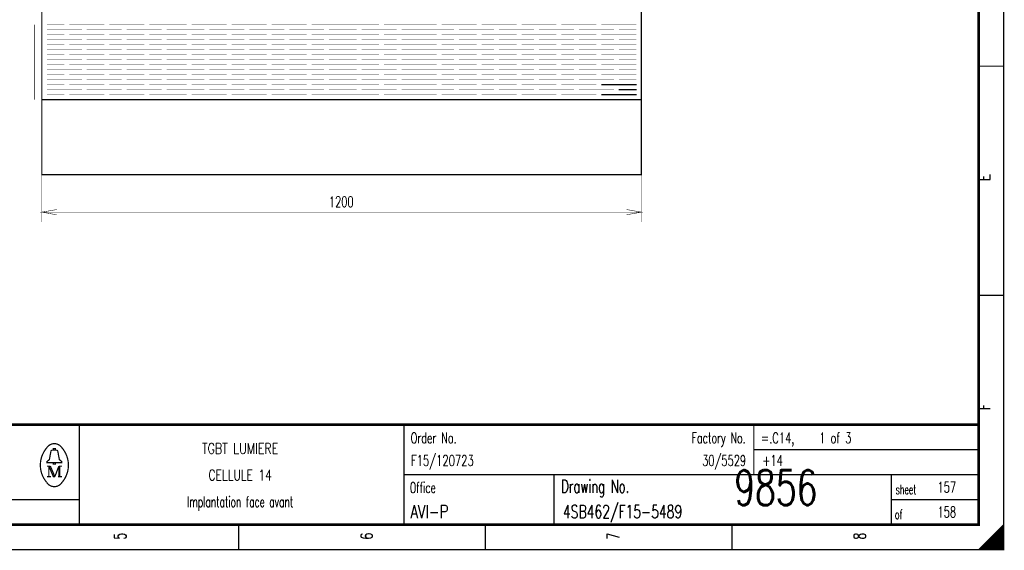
# Model space of a CAD drawing. Header units: centimetres. Extents: x 0 to 491, y -1040 to 69.
# Tile 122 of 181: x 371 to 391, y -600 to -589. Entities that reach past the tile are written whole.
import ezdxf
from ezdxf.enums import TextEntityAlignment as Align

# ---------------------------------------------------------------- set-up
doc = ezdxf.new("R2010")
doc.units = ezdxf.units.CM
doc.header["$MEASUREMENT"] = 0
doc.linetypes.add('GESTRICHELT', pattern=[3.75, 3, -0.75])
doc.layers.get('0').update_dxf_attribs({"color": 9, "linetype": 'CONTINUOUS'})
doc.layers.add('1', color=7, linetype='CONTINUOUS')
doc.styles.get("Standard").update_dxf_attribs({"font": 'romans.shx', "bigfont": 'TXT.shx'})

msp = doc.modelspace()

# ---------------------------------------------------------------- linework, layer by layer
at = {"color": 0, "flags": 128}
for points, const_width in [([(350, -585.75), (350, -571.5), (390.5, -571.5), (390.5, -600), (350, -600), (350, -585.75)], 0.025), ([(371.25, -592.5), (371.25, -593.451), (371.25, -593.251), (371.545, -593.304), (371.25, -593.251), (371.545, -593.2), (371.25, -593.251), (383.25, -593.251), (382.954, -593.2), (383.25, -593.251), (382.954, -593.304), (383.25, -593.251), (383.25, -593.451), (383.25, -592.5)], 0.01), ([(371.48, -598.26), (371.35, -598.26), (371.35, -598.24), (371.4, -598.2), (371.43, -598.04)], 0.025), ([(371.48, -598.01), (371.48, -597.98), (371.52, -597.98), (371.52, -598.01)], 0.025), ([(371.52, -598.26), (371.65, -598.26), (371.65, -598.24), (371.6, -598.2), (371.57, -598.04)], 0.025), ([(371.39, -598.33), (371.39, -598.54), (371.35, -598.54)], 0.025), ([(371.39, -598.33), (371.48, -598.54), (371.51, -598.54)], 0.025), ([(390.475, -599.525), (390.475, -600), (390.45, -600), (390.45, -599.55), (390.425, -599.575), (390.425, -600), (390.4, -600), (390.4, -599.6), (390.375, -599.625), (390.375, -600), (390.35, -600), (390.35, -599.65), (390.325, -599.675), (390.325, -600), (390.3, -600)], 0.025), ([(390.3, -600), (390.3, -599.7), (390.275, -599.725), (390.275, -600), (390.25, -600), (390.25, -599.75), (390.225, -599.775), (390.225, -600), (390.2, -600), (390.2, -599.8), (390.175, -599.825), (390.175, -600), (390.15, -600), (390.15, -599.85), (390.125, -599.875)], 0.025), ([(390.125, -599.875), (390.125, -600), (390.1, -600), (390.1, -599.9), (390.075, -599.925), (390.075, -600), (390.05, -600), (390.05, -599.95), (390.025, -599.975), (390.025, -600)], 0.025)]:
    msp.add_lwpolyline(points, dxfattribs=dict(at, const_width=const_width))
for points, const_width in [([(350, -571.5), (390.5, -571.5), (390.5, -600), (350, -600)], 0.025), ([(350.5, -572), (390, -572), (390, -599.5), (350.5, -599.5)], 0.05), ([(350.5, -572), (390, -572), (390, -599.5), (350.5, -599.5)], 0.025), ([(371.48, -598.26), (371.52, -598.26), (371.52, -598.29), (371.48, -598.29)], 0.025)]:
    msp.add_lwpolyline(points, close=True, dxfattribs=dict(at, const_width=const_width))
at = {"color": 0}
for points, const_width in [([(390.5, -590.333), (390, -590.333)], 0.025), ([(390.5, -594.917), (390, -594.917)], 0.025), ([(390, -597.5), (350.5, -597.5)], 0.05), ([(372, -597.5), (372, -599.5)], 0.025), ([(378.5, -597.5), (378.5, -599.5)], 0.025), ([(385.5, -597.5), (385.5, -598.5)], 0.025), ([(371.46, -598.01), (371.55, -598.01)], 0.025), ([(385.5, -598), (390, -598)], 0.025), ([(371.35, -598.33), (371.42, -598.33)], 0.025), ([(371.42, -598.33), (371.51, -598.54)], 0.025), ([(371.51, -598.54), (371.59, -598.33)], 0.025), ([(371.59, -598.54), (371.59, -598.33)], 0.025), ([(371.59, -598.33), (371.65, -598.33)], 0.025), ([(371.61, -598.33), (371.61, -598.54)], 0.025), ([(371.39, -598.54), (371.43, -598.54)], 0.025), ([(371.65, -598.54), (371.57, -598.54)], 0.025), ([(378.5, -598.5), (390, -598.5)], 0.025), ([(381.5, -598.5), (381.5, -599.5)], 0.025), ([(388.25, -598.5), (388.25, -599.5)], 0.025), ([(350.5, -599), (372, -599)], 0.025), ([(388.25, -599), (390, -599)], 0.025), ([(375.188, -600), (375.188, -599.5)], 0.025), ([(380.125, -600), (380.125, -599.5)], 0.025), ([(385.062, -600), (385.062, -599.5)], 0.025), ([(390.5, -599.5), (390, -600)], 0.025)]:
    msp.add_lwpolyline(points, dxfattribs=dict(at, const_width=const_width))
at = {"color": 0, "const_width": 0.025, "flags": 128}
for points in [[(371.649, -597.96, 0.530775), (371.351, -597.959, 0.530775)], [(371.35, -597.961, 0.373815), (371.349, -598.657, 0.373815)], [(371.46, -598.01, 0.414214), (371.43, -598.04, 0.414214)], [(371.57, -598.04, 0.414214), (371.54, -598.01, 0.414214)], [(371.65, -598.66, 0.378582), (371.646, -597.956, 0.378582)], [(371.35, -598.66, 0.532213), (371.649, -598.661, 0.532213)]]:
    msp.add_lwpolyline(points, format="xyb", dxfattribs=at)
at = {"layer": '1', "color": 0}
for p, q in [((382.45, -590.7), (383.15, -590.7)), ((382.45, -590.9), (383.15, -590.9)), ((382.8, -590.8), (383.15, -590.8))]:
    msp.add_line(p, q, dxfattribs=at)
for points, const_width in [([(371.25, -591), (371.25, -574)], 0.025), ([(383.25, -574), (383.25, -591)], 0.025), ([(371.35, -589.5), (371.7, -589.5)], 0.01), ([(371.35, -589.6), (372.05, -589.6)], 0.01), ([(371.8, -589.5), (372.5, -589.5)], 0.01), ([(372.15, -589.6), (372.85, -589.6)], 0.01), ([(372.6, -589.5), (373.3, -589.5)], 0.01), ([(372.95, -589.6), (373.65, -589.6)], 0.01), ([(373.4, -589.5), (374.1, -589.5)], 0.01), ([(373.75, -589.6), (374.45, -589.6)], 0.01), ([(373.8, -589.5), (374.15, -589.5)], 0.01), ([(373.8, -589.6), (374.5, -589.6)], 0.01), ([(374.25, -589.5), (374.95, -589.5)], 0.01), ([(374.6, -589.6), (375.3, -589.6)], 0.01), ([(375.05, -589.5), (375.75, -589.5)], 0.01), ([(375.4, -589.6), (376.1, -589.6)], 0.01), ([(375.85, -589.5), (376.55, -589.5)], 0.01), ([(376.2, -589.6), (376.9, -589.6)], 0.01), ([(376.65, -589.5), (377.35, -589.5)], 0.01), ([(377, -589.6), (377.35, -589.6)], 0.01), ([(377.3, -589.5), (378, -589.5)], 0.01), ([(377.3, -589.6), (377.55, -589.6)], 0.01), ([(377.65, -589.6), (378.35, -589.6)], 0.01), ([(378.1, -589.5), (378.8, -589.5)], 0.01), ([(378.45, -589.5), (379.15, -589.5)], 0.01), ([(378.45, -589.6), (378.7, -589.6)], 0.01), ([(378.45, -589.6), (379.15, -589.6)], 0.01), ([(378.8, -589.6), (379.5, -589.6)], 0.01), ([(379.25, -589.5), (379.95, -589.5)], 0.01), ([(379.6, -589.6), (380.3, -589.6)], 0.01), ([(380.05, -589.5), (380.75, -589.5)], 0.01), ([(380.4, -589.6), (381.1, -589.6)], 0.01), ([(380.85, -589.5), (381.55, -589.5)], 0.01), ([(381.2, -589.6), (381.9, -589.6)], 0.01), ([(381.65, -589.5), (382.35, -589.5)], 0.01), ([(382, -589.6), (382.7, -589.6)], 0.01), ([(382.45, -589.5), (383.15, -589.5)], 0.01), ([(382.8, -589.6), (383.15, -589.6)], 0.01), ([(371.35, -589.7), (371.7, -589.7)], 0.01), ([(371.35, -589.8), (372.05, -589.8)], 0.01), ([(371.8, -589.7), (372.5, -589.7)], 0.01), ([(372.15, -589.8), (372.85, -589.8)], 0.01), ([(372.6, -589.7), (373.3, -589.7)], 0.01), ([(372.95, -589.8), (373.65, -589.8)], 0.01), ([(373.4, -589.7), (374.1, -589.7)], 0.01), ([(373.75, -589.8), (374.45, -589.8)], 0.01), ([(373.8, -589.7), (374.15, -589.7)], 0.01), ([(373.8, -589.8), (374.5, -589.8)], 0.01), ([(374.25, -589.7), (374.95, -589.7)], 0.01), ([(374.6, -589.8), (375.3, -589.8)], 0.01), ([(375.05, -589.7), (375.75, -589.7)], 0.01), ([(375.4, -589.8), (376.1, -589.8)], 0.01), ([(375.85, -589.7), (376.55, -589.7)], 0.01), ([(376.2, -589.8), (376.9, -589.8)], 0.01), ([(376.65, -589.7), (377.35, -589.7)], 0.01), ([(377, -589.8), (377.35, -589.8)], 0.01), ([(377.3, -589.7), (378, -589.7)], 0.01), ([(377.3, -589.8), (377.55, -589.8)], 0.01), ([(377.65, -589.8), (378.35, -589.8)], 0.01), ([(378.1, -589.7), (378.8, -589.7)], 0.01), ([(378.45, -589.7), (379.15, -589.7)], 0.01), ([(378.45, -589.8), (378.7, -589.8)], 0.01), ([(378.45, -589.8), (379.15, -589.8)], 0.01), ([(378.8, -589.8), (379.5, -589.8)], 0.01), ([(379.25, -589.7), (379.95, -589.7)], 0.01), ([(379.6, -589.8), (380.3, -589.8)], 0.01), ([(380.05, -589.7), (380.75, -589.7)], 0.01), ([(380.4, -589.8), (381.1, -589.8)], 0.01), ([(380.85, -589.7), (381.55, -589.7)], 0.01), ([(381.2, -589.8), (381.9, -589.8)], 0.01), ([(381.65, -589.7), (382.35, -589.7)], 0.01), ([(382, -589.8), (382.7, -589.8)], 0.01), ([(382.45, -589.7), (383.15, -589.7)], 0.01), ([(382.8, -589.8), (383.15, -589.8)], 0.01), ([(371.35, -589.9), (371.7, -589.9)], 0.01), ([(371.35, -590), (372.05, -590)], 0.01), ([(371.8, -589.9), (372.5, -589.9)], 0.01), ([(372.15, -590), (372.85, -590)], 0.01), ([(372.6, -589.9), (373.3, -589.9)], 0.01), ([(372.95, -590), (373.65, -590)], 0.01), ([(373.4, -589.9), (374.1, -589.9)], 0.01), ([(373.75, -590), (374.45, -590)], 0.01), ([(373.8, -589.9), (374.15, -589.9)], 0.01), ([(373.8, -590), (374.5, -590)], 0.01), ([(374.25, -589.9), (374.95, -589.9)], 0.01), ([(374.6, -590), (375.3, -590)], 0.01), ([(375.05, -589.9), (375.75, -589.9)], 0.01), ([(375.4, -590), (376.1, -590)], 0.01), ([(375.85, -589.9), (376.55, -589.9)], 0.01), ([(376.2, -590), (376.9, -590)], 0.01), ([(376.65, -589.9), (377.35, -589.9)], 0.01), ([(377, -590), (377.35, -590)], 0.01), ([(377.3, -589.9), (378, -589.9)], 0.01), ([(377.3, -590), (377.55, -590)], 0.01), ([(377.65, -590), (378.35, -590)], 0.01), ([(378.1, -589.9), (378.8, -589.9)], 0.01), ([(378.45, -589.9), (379.15, -589.9)], 0.01), ([(378.45, -590), (378.7, -590)], 0.01), ([(378.45, -590), (379.15, -590)], 0.01), ([(378.8, -590), (379.5, -590)], 0.01), ([(379.25, -589.9), (379.95, -589.9)], 0.01), ([(379.6, -590), (380.3, -590)], 0.01), ([(380.05, -589.9), (380.75, -589.9)], 0.01), ([(380.4, -590), (381.1, -590)], 0.01), ([(380.85, -589.9), (381.55, -589.9)], 0.01), ([(381.2, -590), (381.9, -590)], 0.01), ([(381.65, -589.9), (382.35, -589.9)], 0.01), ([(382, -590), (382.7, -590)], 0.01), ([(382.45, -589.9), (383.15, -589.9)], 0.01), ([(382.8, -590), (383.15, -590)], 0.01), ([(371.35, -590.1), (371.7, -590.1)], 0.01), ([(371.35, -590.2), (372.05, -590.2)], 0.01), ([(371.8, -590.1), (372.5, -590.1)], 0.01), ([(372.15, -590.2), (372.85, -590.2)], 0.01), ([(372.6, -590.1), (373.3, -590.1)], 0.01), ([(372.95, -590.2), (373.65, -590.2)], 0.01), ([(373.4, -590.1), (374.1, -590.1)], 0.01), ([(373.75, -590.2), (374.45, -590.2)], 0.01), ([(373.8, -590.1), (374.15, -590.1)], 0.01), ([(373.8, -590.2), (374.5, -590.2)], 0.01), ([(374.25, -590.1), (374.95, -590.1)], 0.01), ([(374.6, -590.2), (375.3, -590.2)], 0.01), ([(375.05, -590.1), (375.75, -590.1)], 0.01), ([(375.4, -590.2), (376.1, -590.2)], 0.01), ([(375.85, -590.1), (376.55, -590.1)], 0.01), ([(376.2, -590.2), (376.9, -590.2)], 0.01), ([(376.65, -590.1), (377.35, -590.1)], 0.01), ([(377, -590.2), (377.35, -590.2)], 0.01), ([(377.3, -590.1), (378, -590.1)], 0.01), ([(377.3, -590.2), (377.55, -590.2)], 0.01), ([(377.65, -590.2), (378.35, -590.2)], 0.01), ([(378.1, -590.1), (378.8, -590.1)], 0.01), ([(378.45, -590.1), (379.15, -590.1)], 0.01), ([(378.45, -590.2), (378.7, -590.2)], 0.01), ([(378.45, -590.2), (379.15, -590.2)], 0.01), ([(378.8, -590.2), (379.5, -590.2)], 0.01), ([(379.25, -590.1), (379.95, -590.1)], 0.01), ([(379.6, -590.2), (380.3, -590.2)], 0.01), ([(380.05, -590.1), (380.75, -590.1)], 0.01), ([(380.4, -590.2), (381.1, -590.2)], 0.01), ([(380.85, -590.1), (381.55, -590.1)], 0.01), ([(381.2, -590.2), (381.9, -590.2)], 0.01), ([(381.65, -590.1), (382.35, -590.1)], 0.01), ([(382, -590.2), (382.7, -590.2)], 0.01), ([(382.45, -590.1), (383.15, -590.1)], 0.01), ([(382.8, -590.2), (383.15, -590.2)], 0.01), ([(371.35, -590.3), (371.7, -590.3)], 0.01), ([(371.35, -590.4), (372.05, -590.4)], 0.01), ([(371.8, -590.3), (372.5, -590.3)], 0.01), ([(372.15, -590.4), (372.85, -590.4)], 0.01), ([(372.6, -590.3), (373.3, -590.3)], 0.01), ([(372.95, -590.4), (373.65, -590.4)], 0.01), ([(373.4, -590.3), (374.1, -590.3)], 0.01), ([(373.75, -590.4), (374.45, -590.4)], 0.01), ([(373.8, -590.3), (374.15, -590.3)], 0.01), ([(373.8, -590.4), (374.5, -590.4)], 0.01), ([(374.25, -590.3), (374.95, -590.3)], 0.01), ([(374.6, -590.4), (375.3, -590.4)], 0.01), ([(375.05, -590.3), (375.75, -590.3)], 0.01), ([(375.4, -590.4), (376.1, -590.4)], 0.01), ([(375.85, -590.3), (376.55, -590.3)], 0.01), ([(376.2, -590.4), (376.9, -590.4)], 0.01), ([(376.65, -590.3), (377.35, -590.3)], 0.01), ([(377, -590.4), (377.35, -590.4)], 0.01), ([(377.3, -590.3), (378, -590.3)], 0.01), ([(377.3, -590.4), (377.55, -590.4)], 0.01), ([(377.65, -590.4), (378.35, -590.4)], 0.01), ([(378.1, -590.3), (378.8, -590.3)], 0.01), ([(378.45, -590.3), (379.15, -590.3)], 0.01), ([(378.45, -590.4), (378.7, -590.4)], 0.01), ([(378.45, -590.4), (379.15, -590.4)], 0.01), ([(378.8, -590.4), (379.5, -590.4)], 0.01), ([(379.25, -590.3), (379.95, -590.3)], 0.01), ([(379.6, -590.4), (380.3, -590.4)], 0.01), ([(380.05, -590.3), (380.75, -590.3)], 0.01), ([(380.4, -590.4), (381.1, -590.4)], 0.01), ([(380.85, -590.3), (381.55, -590.3)], 0.01), ([(381.2, -590.4), (381.9, -590.4)], 0.01), ([(381.65, -590.3), (382.35, -590.3)], 0.01), ([(382, -590.4), (382.7, -590.4)], 0.01), ([(382.45, -590.3), (383.15, -590.3)], 0.01), ([(382.8, -590.4), (383.15, -590.4)], 0.01), ([(371.35, -590.5), (371.7, -590.5)], 0.01), ([(371.35, -590.6), (372.05, -590.6)], 0.01), ([(371.8, -590.5), (372.5, -590.5)], 0.01), ([(372.15, -590.6), (372.85, -590.6)], 0.01), ([(372.6, -590.5), (373.3, -590.5)], 0.01), ([(372.95, -590.6), (373.65, -590.6)], 0.01), ([(373.4, -590.5), (374.1, -590.5)], 0.01), ([(373.75, -590.6), (374.45, -590.6)], 0.01), ([(373.8, -590.5), (374.15, -590.5)], 0.01), ([(373.8, -590.6), (374.5, -590.6)], 0.01), ([(374.25, -590.5), (374.95, -590.5)], 0.01), ([(374.6, -590.6), (375.3, -590.6)], 0.01), ([(375.05, -590.5), (375.75, -590.5)], 0.01), ([(375.4, -590.6), (376.1, -590.6)], 0.01), ([(375.85, -590.5), (376.55, -590.5)], 0.01), ([(376.2, -590.6), (376.9, -590.6)], 0.01), ([(376.65, -590.5), (377.35, -590.5)], 0.01), ([(377, -590.6), (377.35, -590.6)], 0.01), ([(377.3, -590.5), (378, -590.5)], 0.01), ([(377.3, -590.6), (377.55, -590.6)], 0.01), ([(377.65, -590.6), (378.35, -590.6)], 0.01), ([(378.1, -590.5), (378.8, -590.5)], 0.01), ([(378.45, -590.5), (379.15, -590.5)], 0.01), ([(378.45, -590.6), (378.7, -590.6)], 0.01), ([(378.45, -590.6), (379.15, -590.6)], 0.01), ([(378.8, -590.6), (379.5, -590.6)], 0.01), ([(379.25, -590.5), (379.95, -590.5)], 0.01), ([(379.6, -590.6), (380.3, -590.6)], 0.01), ([(380.05, -590.5), (380.75, -590.5)], 0.01), ([(380.4, -590.6), (381.1, -590.6)], 0.01), ([(380.85, -590.5), (381.55, -590.5)], 0.01), ([(381.2, -590.6), (381.9, -590.6)], 0.01), ([(381.65, -590.5), (382.35, -590.5)], 0.01), ([(382, -590.6), (382.7, -590.6)], 0.01), ([(382.45, -590.5), (383.15, -590.5)], 0.01), ([(382.8, -590.6), (383.15, -590.6)], 0.01), ([(371.35, -590.7), (371.7, -590.7)], 0.01), ([(371.8, -590.7), (372.5, -590.7)], 0.01), ([(372.6, -590.7), (373.3, -590.7)], 0.01), ([(373.4, -590.7), (374.1, -590.7)], 0.01), ([(373.8, -590.7), (374.15, -590.7)], 0.01), ([(374.25, -590.7), (374.95, -590.7)], 0.01), ([(375.05, -590.7), (375.75, -590.7)], 0.01), ([(375.85, -590.7), (376.55, -590.7)], 0.01), ([(376.65, -590.7), (377.35, -590.7)], 0.01), ([(377.3, -590.7), (378, -590.7)], 0.01), ([(378.1, -590.7), (378.8, -590.7)], 0.01), ([(378.45, -590.7), (379.15, -590.7)], 0.01), ([(379.25, -590.7), (379.95, -590.7)], 0.01), ([(380.05, -590.7), (380.75, -590.7)], 0.01), ([(380.85, -590.7), (381.55, -590.7)], 0.01), ([(381.65, -590.7), (382.35, -590.7)], 0.01), ([(371.25, -591), (375.25, -591)], 0.025), ([(371.35, -590.8), (372.05, -590.8)], 0.01), ([(371.35, -590.9), (371.7, -590.9)], 0.01), ([(371.8, -590.9), (372.5, -590.9)], 0.01), ([(372.15, -590.8), (372.85, -590.8)], 0.01), ([(372.6, -590.9), (373.3, -590.9)], 0.01), ([(372.95, -590.8), (373.65, -590.8)], 0.01), ([(373.4, -590.9), (374.1, -590.9)], 0.01), ([(373.75, -590.8), (374.45, -590.8)], 0.01), ([(373.8, -590.8), (374.5, -590.8)], 0.01), ([(373.8, -590.9), (374.15, -590.9)], 0.01), ([(374.25, -590.9), (374.95, -590.9)], 0.01), ([(374.5, -591), (383.25, -591)], 0.025), ([(374.6, -590.8), (375.3, -590.8)], 0.01), ([(375.05, -590.9), (375.75, -590.9)], 0.01), ([(375.4, -590.8), (376.1, -590.8)], 0.01), ([(375.85, -590.9), (376.55, -590.9)], 0.01), ([(376.2, -590.8), (376.9, -590.8)], 0.01), ([(376.65, -590.9), (377.35, -590.9)], 0.01), ([(377, -590.8), (377.35, -590.8)], 0.01), ([(377.3, -590.8), (377.55, -590.8)], 0.01), ([(377.3, -590.9), (378, -590.9)], 0.01), ([(377.65, -590.8), (378.35, -590.8)], 0.01), ([(378.1, -590.9), (378.8, -590.9)], 0.01), ([(378.45, -590.8), (378.7, -590.8)], 0.01), ([(378.45, -590.8), (379.15, -590.8)], 0.01), ([(378.45, -590.9), (379.15, -590.9)], 0.01), ([(378.8, -590.8), (379.5, -590.8)], 0.01), ([(379.25, -590.9), (379.95, -590.9)], 0.01), ([(379.6, -590.8), (380.3, -590.8)], 0.01), ([(380.05, -590.9), (380.75, -590.9)], 0.01), ([(380.4, -590.8), (381.1, -590.8)], 0.01), ([(380.85, -590.9), (381.55, -590.9)], 0.01), ([(381.2, -590.8), (381.9, -590.8)], 0.01), ([(381.65, -590.9), (382.35, -590.9)], 0.01), ([(382, -590.8), (382.7, -590.8)], 0.01), ([(377.25, -591), (379.75, -591)], 0.01)]:
    msp.add_lwpolyline(points, dxfattribs=dict(at, const_width=const_width))
at = {"layer": '1', "color": 0, "const_width": 0.01, "flags": 128}
msp.add_lwpolyline([(377.25, -591), (371.25, -591), (371.25, -588.5)], dxfattribs=at)
at = {"layer": '1', "color": 0, "linetype": 'GESTRICHELT', "const_width": 0.01}
msp.add_lwpolyline([(371.1, -589.5), (371.1, -591)], dxfattribs=at)
at = {"layer": '1', "color": 0, "const_width": 0.025, "flags": 128}
msp.add_lwpolyline([(371.25, -591), (383.25, -591), (383.25, -592.5), (371.25, -592.5)], close=True, dxfattribs=at)

# ---------------------------------------------------------------- texts
at = {"color": 0, "width": 0.76}
for s, p in [('E', (389.991, -592.632)), ('F', (389.991, -597.21))]:
    msp.add_text(s, height=0.238, rotation=90, dxfattribs=at).set_placement(p, align=Align.TOP_LEFT)
at = {"color": 0}
for s, height, width, p in [('1200', 0.2143, 0.672, (377.242, -592.937)), ('TGBT LUMIERE', 0.21431, 0.754667, (375.219, -597.87)), ('CELLULE 14', 0.2143, 0.736, (375.219, -598.403)), ('Implantation face avant', 0.21431, 0.615304, (375.219, -598.935))]:
    msp.add_text(s, height=height, dxfattribs=dict(at, width=width)).set_placement(p, align=Align.TOP_CENTER)
for s, height, width, p in [('Order No.', 0.2143, 0.656889, (378.633, -597.658)), ('=.C14,    1 of 3', 0.21431, 0.682, (385.643, -597.658)), ('Office', 0.2143, 0.626667, (378.615, -598.651)), ('Drawing No.', 0.26194, 0.646545, (381.643, -598.602)), ('sheet', 0.1905, 0.6, (388.338, -598.701)), ('of', 0.1905, 0.6, (388.323, -599.198))]:
    msp.add_text(s, height=height, dxfattribs=dict(at, width=width)).set_placement(p, align=Align.TOP_LEFT)
at = {"color": 0, "width": 0.646545}
msp.add_text('Factory No.', height=0.21431, dxfattribs=at).set_placement((385.335, -597.658), align=Align.TOP_RIGHT)
at = {"color": 0}
for s, height, width, p in [('F15/120723', 0.2143, 0.6832, (378.639, -598.389)), ('+14', 0.2143, 0.68, (385.67, -598.389)), ('9856', 0.7, 0.6928, (385.108, -599.322)), ('157', 0.2143, 0.672, (389.177, -598.921)), ('AVI-P', 0.2619, 0.7472, (378.624, -599.449)), ('4SB462/F15-5489', 0.26194, 0.6928, (381.679, -599.449)), ('158', 0.2143, 0.672, (389.177, -599.418))]:
    msp.add_text(s, height=height, dxfattribs=dict(at, width=width)).set_placement(p, align=Align.BOTTOM_LEFT)
at = {"color": 0, "width": 0.675429}
msp.add_text('30/5529', height=0.2143, dxfattribs=at).set_placement((385.346, -598.389), align=Align.BOTTOM_RIGHT)
at = {"color": 0, "width": 0.672}
for s, p in [('5', (372.699, -599.73)), ('6', (377.632, -599.73)), ('7', (382.566, -599.73)), ('8', (387.499, -599.73))]:
    msp.add_text(s, height=0.238, rotation=90, dxfattribs=at).set_placement(p, align=Align.TOP_CENTER)

doc.saveas('drawing.dxf')
